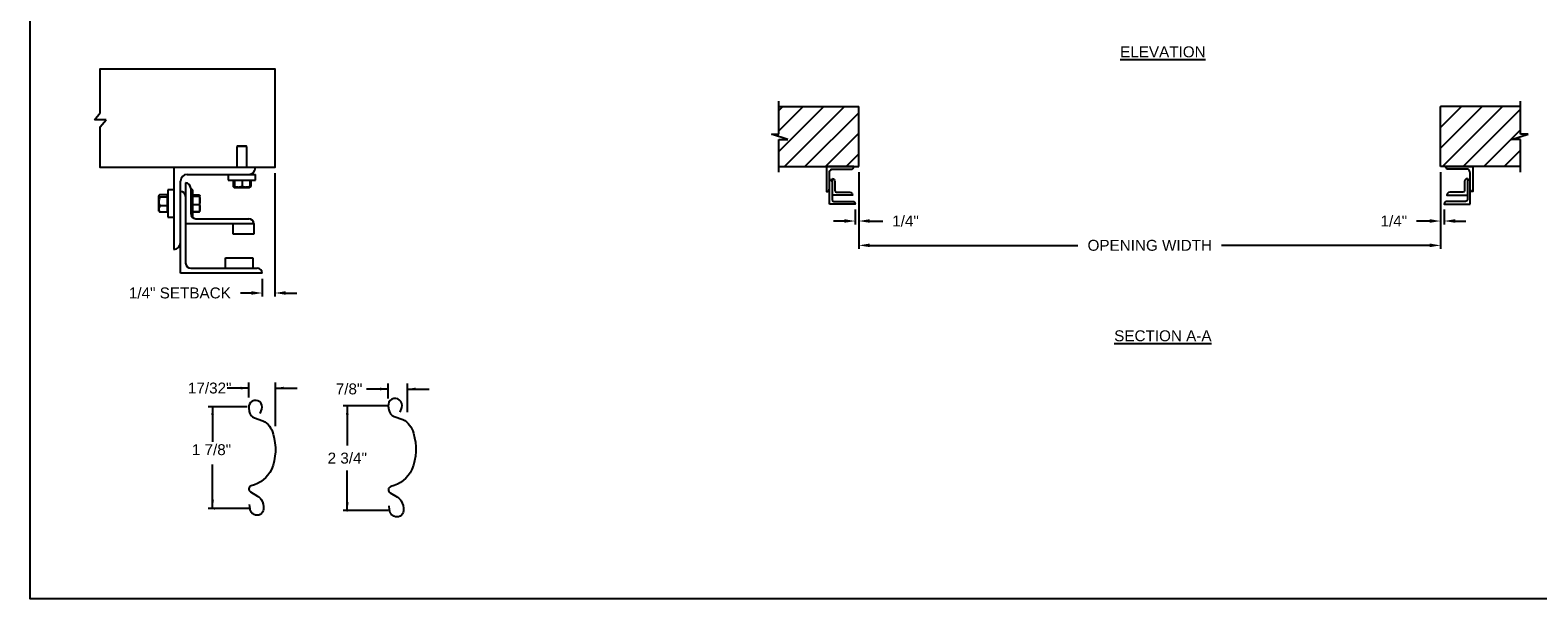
# Model space of a CAD drawing. Header units: inches. Extents: x 169.6 to 213.7, y 195.1 to 266.5.
# Tile 36 of 51: x 194.3 to 207.2, y 214.8 to 219.6. Entities that reach past the tile are written whole.
import ezdxf
from ezdxf.enums import TextEntityAlignment as Align

# ---------------------------------------------------------------- set-up
doc = ezdxf.new("R2010")
doc.units = ezdxf.units.IN
doc.header["$LTSCALE"] = 0.25
doc.header["$MEASUREMENT"] = 0
for name, color, linetype in [('ANNOTATIONS', 1, 'Continuous'), ('CHAIN HOIST RH', 7, 'Continuous'), ('DETAILS', 4, 'Continuous')]:
    doc.layers.add(name, color=color, linetype=linetype)
doc.styles.add('ARIAL', font='arial.ttf', dxfattribs={"height": 0.09375})
doc.dimstyles.new('ARIAL', dxfattribs={"dimtxt": 0.09375, "dimasz": 0.09375, "dimexe": 0.03125, "dimexo": 0.046875, "dimgap": 0.09, "dimtad": 0, "dimtih": 1, "dimtoh": 1, "dimdec": 4, "dimzin": 0, "dimdsep": 46, "dimlunit": 4, "dimtxsty": 'ARIAL', "dimcen": 0.09, "dimadec": 0, "dimazin": 0, "dimtfac": 1, "dimtdec": 4, "dimtix": 1, "dimtofl": 0, "dimtmove": 0, "dimatfit": 3, "dimfxl": 0.18, "dimfrac": 2, "dimtolj": 1, "dimtzin": 0, "dimarcsym": 0})
doc.dimstyles.new('STANDARD$0', dxfattribs={"dimtxt": 0.09375, "dimasz": 0.09375, "dimexe": 0.03125, "dimexo": 0.046875, "dimgap": 0.09, "dimtad": 0, "dimtih": 1, "dimtoh": 1, "dimdec": 4, "dimzin": 0, "dimdsep": 46, "dimtxsty": 'ARIAL', "dimcen": 0.09, "dimadec": 0, "dimazin": 0, "dimtfac": 1, "dimtdec": 4, "dimtofl": 0, "dimtmove": 0, "dimatfit": 1, "dimfxl": 1, "dimtolj": 1, "dimtzin": 0, "dimarcsym": 0})
pattern_1 = [(45, (16.43556, -50.85956), (-0.08838835, 0.08838835), [])]

# ---------------------------------------------------------------- blocks, each defined once
blk = doc.blocks.new('*D43')
at = {"layer": 'ANNOTATIONS', "color": 0, "lineweight": -2, "transparency": 16777216}
for p, q in [((196.356, 218.413), (196.356, 217.353)), ((196.247, 217.505), (196.247, 217.353)), ((196.154, 217.384), (196.06, 217.384)), ((196.449, 217.384), (196.543, 217.384))]:
    blk.add_line(p, q, dxfattribs=at)
at = {"layer": 'ANNOTATIONS', "color": 0, "transparency": 16777216}
for points in [[(196.154, 217.4), (196.154, 217.369), (196.247, 217.384)], [(196.449, 217.4), (196.449, 217.369), (196.356, 217.384)]]:
    blk.add_solid(points, dxfattribs=at)
at = {"layer": 'defpoints', "color": 0, "transparency": 16777216}
for p in [(196.356, 218.46), (196.247, 217.552), (196.247, 217.384)]:
    blk.add_point(p, dxfattribs=at)
at = {"layer": 'ANNOTATIONS', "color": 0, "transparency": 16777216, "insert": (195.539, 217.384), "char_height": 0.09375, "attachment_point": 5, "style": 'ARIAL'}
blk.add_mtext('\\A1;1/4" SETBACK', dxfattribs=at)
blk = doc.blocks.new('*D41')
at = {"layer": 'ANNOTATIONS', "color": 0, "lineweight": -2, "transparency": 16777216}
for p, q in [((206.375, 218.423), (206.375, 217.971)), ((206.406, 218.1), (206.406, 217.971)), ((206.281, 218.002), (206.167, 218.002)), ((206.5, 218.002), (206.593, 218.002))]:
    blk.add_line(p, q, dxfattribs=at)
at = {"layer": 'ANNOTATIONS', "color": 0, "transparency": 16777216}
for points in [[(206.281, 218.018), (206.281, 217.987), (206.375, 218.002)], [(206.5, 218.018), (206.5, 217.987), (206.406, 218.002)]]:
    blk.add_solid(points, dxfattribs=at)
at = {"layer": 'defpoints', "color": 0, "transparency": 16777216}
for p in [(206.375, 218.47), (206.406, 218.147), (206.406, 218.002)]:
    blk.add_point(p, dxfattribs=at)
at = {"layer": 'ANNOTATIONS', "color": 0, "transparency": 16777216, "insert": (205.973, 218.002), "char_height": 0.0938, "attachment_point": 5, "style": 'ARIAL'}
blk.add_mtext('\\A1;1/4"', dxfattribs=at)
blk = doc.blocks.new('*D42')
at = {"layer": 'ANNOTATIONS', "color": 0, "lineweight": -2, "transparency": 16777216}
for p, q in [((201.375, 218.423), (201.375, 217.971)), ((201.343, 218.1), (201.343, 217.971)), ((201.25, 218.002), (201.156, 218.002)), ((201.468, 218.002), (201.582, 218.002))]:
    blk.add_line(p, q, dxfattribs=at)
at = {"layer": 'ANNOTATIONS', "color": 0, "transparency": 16777216}
for points in [[(201.25, 218.018), (201.25, 217.987), (201.343, 218.002)], [(201.468, 218.018), (201.468, 217.987), (201.375, 218.002)]]:
    blk.add_solid(points, dxfattribs=at)
at = {"layer": 'defpoints', "color": 0, "transparency": 16777216}
for p in [(201.375, 218.47), (201.343, 218.147), (201.343, 218.002)]:
    blk.add_point(p, dxfattribs=at)
at = {"layer": 'ANNOTATIONS', "color": 0, "transparency": 16777216, "insert": (201.776, 218.002), "char_height": 0.0938, "attachment_point": 5, "style": 'ARIAL'}
blk.add_mtext('\\A1;1/4"', dxfattribs=at)
blk = doc.blocks.new('*D35')
at = {"layer": 'ANNOTATIONS', "color": 0, "lineweight": -2, "transparency": 16777216}
for p, q in [((201.375, 218.423), (201.375, 217.762)), ((206.375, 218.423), (206.375, 217.762)), ((201.468, 217.793), (203.258, 217.793)), ((206.281, 217.793), (204.491, 217.793))]:
    blk.add_line(p, q, dxfattribs=at)
at = {"layer": 'ANNOTATIONS', "color": 0, "transparency": 16777216}
for points in [[(201.468, 217.809), (201.468, 217.778), (201.375, 217.793)], [(206.281, 217.809), (206.281, 217.778), (206.375, 217.793)]]:
    blk.add_solid(points, dxfattribs=at)
at = {"layer": 'defpoints', "color": 0, "transparency": 16777216}
for p in [(201.375, 218.47), (206.375, 218.47), (206.375, 217.793)]:
    blk.add_point(p, dxfattribs=at)
at = {"layer": 'ANNOTATIONS', "color": 0, "transparency": 16777216, "insert": (203.875, 217.793), "char_height": 0.09375, "attachment_point": 5, "style": 'ARIAL'}
blk.add_mtext('\\A1;OPENING WIDTH', dxfattribs=at)

msp = doc.modelspace()

# ---------------------------------------------------------------- hatches: boundary and pattern name
at = {"layer": 'CHAIN HOIST RH'}
h = msp.add_hatch(dxfattribs=at)
h.set_pattern_fill('ANSI31', color=256, style=0)
h.set_pattern_definition(pattern_1)
h.paths.add_polyline_path([(201.3747, 218.98519), (200.6872, 218.98519), (200.6872, 218.74799), (200.6231, 218.74799), (200.76517, 218.70108), (200.6872, 218.70108), (200.6872, 218.46956), (201.3747, 218.46956), (201.3747, 218.63207)])
h = msp.add_hatch(dxfattribs=at)
h.set_pattern_fill('ANSI31', color=256, style=0)
h.set_pattern_definition(pattern_1)
h.paths.add_polyline_path([(207.12631, 218.74799), (207.0622, 218.74799), (207.0622, 218.98519), (206.3747, 218.98519), (206.3747, 218.46956), (206.39288, 218.46956), (207.0622, 218.46956), (207.0622, 218.70108), (206.98424, 218.70108)])

# ---------------------------------------------------------------- linework, layer by layer
at = {"layer": 'ANNOTATIONS'}
for p, q in [((196.13226, 216.56757), (195.94476, 216.56757)), ((196.13226, 216.48582), (196.13226, 216.61445)), ((196.35963, 216.24027), (196.35963, 216.61445)), ((196.35963, 216.56757), (196.54713, 216.56757)), ((196.11872, 216.4065), (195.78122, 216.4065)), ((195.8197, 216.4065), (195.8197, 216.10494)), ((195.8197, 215.53463), (195.8197, 215.91181)), ((196.14685, 215.53463), (195.78122, 215.53463))]:
    msp.add_line(p, q, dxfattribs=at)
at = {"layer": 'ANNOTATIONS', "linetype": 'ByBlock'}
for p, q in [((197.33001, 216.5599), (197.14251, 216.5599)), ((197.33001, 216.47815), (197.33001, 216.60678)), ((197.49453, 216.35979), (197.49453, 216.60678)), ((197.49453, 216.5599), (197.68203, 216.5599)), ((197.32918, 216.41677), (196.94125, 216.41677)), ((196.97789, 216.41677), (196.97789, 216.07375)), ((196.97789, 215.51674), (196.97789, 215.85975)), ((197.32918, 215.51674), (196.94125, 215.51674))]:
    msp.add_line(p, q, dxfattribs=at)
at = {"layer": 'ANNOTATIONS'}
for p in [(195.8197, 215.60913), (195.83747, 215.53463)]:
    msp.add_point(p, dxfattribs=at)
at = {"layer": 'ANNOTATIONS', "linetype": 'ByBlock'}
msp.add_point((196.97789, 215.51674), dxfattribs=at)
at = {"layer": 'ANNOTATIONS'}
for points in [[(196.06194, 216.55585), (196.06194, 216.57929), (196.13226, 216.56757)], [(196.42995, 216.57929), (196.42995, 216.55585), (196.35963, 216.56757)], [(195.83142, 216.33618), (195.80798, 216.33618), (195.8197, 216.4065)], [(195.83142, 215.60495), (195.80798, 215.60495), (195.8197, 215.53463)]]:
    msp.add_solid(points, dxfattribs=at)
at = {"layer": 'ANNOTATIONS', "linetype": 'ByBlock'}
for points in [[(197.25969, 216.54818), (197.25969, 216.57162), (197.33001, 216.5599)], [(197.56485, 216.57162), (197.56485, 216.54818), (197.49453, 216.5599)], [(196.98961, 216.34067), (196.96617, 216.34067), (196.97789, 216.41099)], [(196.98961, 215.58706), (196.96617, 215.58706), (196.97789, 215.51674)]]:
    msp.add_solid(points, dxfattribs=at)
at = {"layer": 'CHAIN HOIST RH', "linetype": 'Continuous'}
for p, q in [((200.6872, 218.74799), (200.6872, 219.03206)), ((207.0622, 218.74799), (207.0622, 219.03206)), ((200.76517, 218.70108), (200.6231, 218.74799)), ((200.6231, 218.74799), (200.6872, 218.74799)), ((206.98424, 218.70108), (207.12631, 218.74799)), ((207.12631, 218.74799), (207.0622, 218.74799)), ((200.6872, 218.42269), (200.6872, 218.70108)), ((200.6872, 218.70108), (200.76517, 218.70108)), ((207.0622, 218.70108), (206.98424, 218.70108)), ((207.0622, 218.42269), (207.0622, 218.70108)), ((201.12132, 218.14709), (201.12132, 218.41435)), ((206.62808, 218.14709), (206.62808, 218.41435))]:
    msp.add_line(p, q, dxfattribs=at)
at = {"layer": 'CHAIN HOIST RH'}
for p, q in [((200.6872, 218.98519), (201.3747, 218.98519)), ((201.3747, 218.46956), (201.3747, 218.98519)), ((206.3747, 218.46956), (206.3747, 218.98519)), ((207.0622, 218.98519), (206.3747, 218.98519)), ((200.6872, 218.46956), (201.3747, 218.46956)), ((207.0622, 218.46956), (206.3747, 218.46956))]:
    msp.add_line(p, q, dxfattribs=at)
at = {"layer": 'CHAIN HOIST RH', "linetype": 'Continuous'}
for points in [[(201.12132, 218.41435, -0.23306277), (201.13695, 218.44605), (201.30692, 218.44605, 0.41421356), (201.33043, 218.46956), (201.09781, 218.46956), (201.09781, 218.25487, 0.41421356), (201.12132, 218.27838)], [(201.14484, 218.36625), (201.14484, 218.18622, 0.41421356), (201.16046, 218.1706), (201.31994, 218.1706, -0.41421356), (201.34345, 218.14709), (201.12132, 218.14709)], [(201.12132, 218.35941, -0.41421356), (201.14484, 218.3359)], [(201.14484, 218.36625, -0.41421356), (201.16835, 218.34274), (201.16835, 218.26447, 0.41421356), (201.18397, 218.24884), (201.29643, 218.24884, -0.41421356), (201.31994, 218.22533), (201.14484, 218.22533)], [(206.60457, 218.36625), (206.60457, 218.18622, -0.41421356), (206.58894, 218.1706), (206.42946, 218.1706, 0.41421356), (206.40595, 218.14709), (206.62808, 218.14709)], [(206.62808, 218.41435, 0.23306277), (206.61245, 218.44605), (206.44249, 218.44605, -0.41421356), (206.41898, 218.46956), (206.65159, 218.46956), (206.65159, 218.25487, -0.41421356), (206.62808, 218.27838)], [(206.60457, 218.36625, 0.41421356), (206.58106, 218.34274), (206.58106, 218.26447, -0.41421356), (206.56543, 218.24884), (206.45297, 218.24884, 0.41421356), (206.42946, 218.22533), (206.60457, 218.22533)], [(206.62808, 218.35941, 0.41421356), (206.60457, 218.3359)]]:
    msp.add_lwpolyline(points, format="xyb", dxfattribs=at)
at = {"layer": 'defpoints'}
msp.add_lwpolyline([(213.72204, 214.75854), (194.25216, 214.75854), (194.25216, 227.49365), (213.72204, 227.49365)], close=True, dxfattribs=at)
at = {"layer": 'DETAILS'}
for p, q in [((194.80451, 218.87105), (194.85505, 218.92989)), ((194.90558, 218.87105), (194.80451, 218.87105)), ((194.85505, 218.81222), (194.90558, 218.87105)), ((196.03207, 218.6458), (196.02775, 218.64148)), ((196.02775, 218.64148), (196.02775, 218.46135)), ((196.11564, 218.64148), (196.02775, 218.64148)), ((196.11132, 218.6458), (196.03207, 218.6458)), ((196.11564, 218.64148), (196.11132, 218.6458)), ((196.11564, 218.46135), (196.11564, 218.64148)), ((195.48576, 218.46135), (195.48576, 217.75822)), ((195.60295, 218.40276), (196.18889, 218.40276)), ((195.95451, 218.40276), (195.95451, 218.35283)), ((195.95451, 218.35283), (196.18889, 218.35283)), ((195.99589, 218.35283), (195.99589, 218.29731)), ((196.00408, 218.35283), (196.00408, 218.29731)), ((196.00763, 218.35283), (196.00763, 218.29731)), ((196.07525, 218.35283), (196.07525, 218.29731)), ((196.13932, 218.35283), (196.13932, 218.29731)), ((196.1475, 218.35283), (196.1475, 218.29731)), ((196.18889, 218.35283), (196.18889, 218.40276)), ((195.36043, 218.22258), (195.35791, 218.21965)), ((195.43396, 218.22783), (195.3667, 218.22783)), ((195.43396, 218.07964), (195.43396, 218.22783)), ((195.48576, 218.27092), (195.43584, 218.27092)), ((195.43584, 218.27092), (195.43584, 218.03654)), ((195.54435, 217.55315), (195.54435, 218.34416)), ((195.5883, 218.32951), (195.5883, 217.64104)), ((195.63224, 218.28557), (195.63224, 218.06584)), ((195.64959, 218.27092), (195.63224, 218.27092)), ((195.64959, 218.03654), (195.64959, 218.27092)), ((195.64959, 218.22704), (195.70511, 218.22704)), ((195.64959, 218.22376), (195.70511, 218.22376)), ((195.71099, 218.21965), (195.70976, 218.22179)), ((195.99907, 218.2953), (196.00578, 218.29143)), ((196.00585, 218.29143), (196.13754, 218.29143)), ((196.13762, 218.29143), (196.14433, 218.2953)), ((196.1475, 218.29731), (196.13861, 218.29378)), ((196.14428, 218.29528), (196.1475, 218.29731)), ((195.35791, 218.19465), (195.35662, 218.19336)), ((195.35662, 218.19336), (195.35662, 218.1141)), ((195.35662, 218.1141), (195.35791, 218.11282)), ((195.35791, 218.08781), (195.35791, 218.21965)), ((195.43396, 218.20587), (195.3667, 218.20587)), ((195.43396, 218.13178), (195.3667, 218.13178)), ((195.43584, 218.21965), (195.43396, 218.21965)), ((195.64959, 218.21457), (195.70511, 218.21457)), ((195.64959, 218.14454), (195.70511, 218.14454)), ((195.71099, 218.08781), (195.71099, 218.21917)), ((195.35791, 218.08781), (195.36043, 218.08489)), ((195.43396, 218.07964), (195.3667, 218.07964)), ((195.43396, 218.08781), (195.43584, 218.08781)), ((195.43584, 218.03654), (195.48576, 218.03654)), ((196.17424, 217.97795), (195.5883, 217.97795)), ((195.64343, 218.03654), (195.64959, 218.03654)), ((195.64959, 218.0837), (195.70511, 218.0837)), ((195.64959, 218.08042), (195.70511, 218.08042)), ((195.67619, 218.0219), (196.13029, 218.0219)), ((195.70638, 218.08433), (195.70511, 218.08042)), ((195.70976, 218.08567), (195.71099, 218.08781)), ((195.99846, 217.89006), (195.99846, 217.97795)), ((196.17424, 217.98222), (196.17424, 217.89006)), ((196.17424, 217.89006), (195.99846, 217.89006)), ((195.63224, 217.59709), (196.20353, 217.59709)), ((195.93254, 217.59709), (195.93254, 217.68498)), ((195.93254, 217.68498), (196.16691, 217.68498)), ((196.16691, 217.68498), (196.16691, 217.59709)), ((196.24748, 217.55315), (195.54435, 217.55315))]:
    msp.add_line(p, q, dxfattribs=at)
msp.add_lwpolyline([(194.85505, 218.92989), (194.85505, 219.30959), (196.3556, 219.30959), (196.3556, 218.46135), (194.85505, 218.46135), (194.85505, 218.81222)], dxfattribs=at)
msp.add_lwpolyline([(196.23032, 216.34838), (196.24287, 216.38671, 1.25136537), (196.131, 216.39727), (196.1348, 216.36782, 0.28712033), (196.18055, 216.3121), (196.25226, 216.288, -0.22337537), (196.33989, 216.17326, -0.17060067), (196.32759, 215.86975, -0.22026111), (196.15147, 215.72854, 0.64862145), (196.14558, 215.67711), (196.20719, 215.64068, -0.11918191), (196.23843, 215.61031, -0.14967798), (196.25748, 215.52856), (196.25733, 215.52684, -0.533076), (196.17685, 215.48245, -0.02656611), (196.16154, 215.49194, -0.19330383), (196.14203, 215.53457), (196.13855, 215.56963)], format="xyb", dxfattribs=at)
at = {"layer": 'DETAILS', "linetype": 'Continuous'}
msp.add_lwpolyline([(197.43282, 216.36153), (197.44577, 216.40107, 1.25136537), (197.33034, 216.41197), (197.33426, 216.38158, 0.28712033), (197.38147, 216.32409), (197.45546, 216.29922, -0.22337537), (197.54588, 216.18083, -0.17060067), (197.53319, 215.86765, -0.22026111), (197.35146, 215.72195, 0.64862142), (197.34538, 215.66887), (197.40895, 215.63129, -0.11918191), (197.44119, 215.59995, -0.14967798), (197.46085, 215.5156), (197.46069, 215.51382, -0.533076), (197.37765, 215.46802, -0.02656611), (197.36185, 215.47782, -0.19330383), (197.34172, 215.5218), (197.33813, 215.55797)], format="xyb", dxfattribs=at)
at = {"layer": 'DETAILS'}
for centre, radius, start, end in [((195.60295, 218.34416), 0.05859, 90, 180), ((196.13029, 218.46135), 0.05859, 270, 0), ((195.54435, 218.21233), 0.04395, 0, 90), ((195.5883, 218.28557), 0.04395, 0, 90), ((195.67619, 218.06584), 0.04395, 180, 270), ((196.13183, 217.97949), 0.04244, 2.245613, 92.082022), ((196.13029, 217.97795), 0.04395, 0, 90), ((195.48576, 217.81682), 0.05859, 270, 0), ((195.63224, 217.64104), 0.04395, 180, 270), ((196.20353, 217.55315), 0.04395, 0, 90)]:
    msp.add_arc(centre, radius, start, end, dxfattribs=at)
for points, knots in [([(195.3667, 218.22783), (195.36539, 218.2269), (195.3623, 218.2247), (195.35874, 218.22103), (195.35819, 218.21826), (195.35791, 218.21685)], [0, 0, 0, 0, 0.26545991, 0.62807649, 1, 1, 1, 1]), ([(195.70511, 218.22704), (195.70583, 218.2264), (195.70779, 218.22466), (195.70896, 218.22288), (195.70971, 218.22176)], [0, 0, 0, 0, 0.36956739, 1, 1, 1, 1]), ([(195.70511, 218.22376), (195.70582, 218.22345), (195.70786, 218.22255), (195.71038, 218.22102), (195.71079, 218.21979), (195.71099, 218.21917)], [0, 0, 0, 0, 0.2083045, 0.6015254, 1, 1, 1, 1]), ([(196.00608, 218.29245), (196.00471, 218.29282), (196.00126, 218.29378), (195.99791, 218.29598), (195.99589, 218.29731)], [0, 0, 0, 0, 0.39613311, 1, 1, 1, 1]), ([(196.00585, 218.29143), (196.00581, 218.29143), (196.00549, 218.29149), (196.00489, 218.29277), (196.00435, 218.29579), (196.00408, 218.29731)], [0, 0, 0, 0, 0.07010266, 0.53079095, 1, 1, 1, 1]), ([(196.00763, 218.29731), (196.00734, 218.29567), (196.00676, 218.29235), (196.00616, 218.29174), (196.00585, 218.29143)], [0, 0, 0, 0, 0.49545796, 1, 1, 1, 1]), ([(196.04144, 218.29143), (196.04064, 218.29143), (196.03457, 218.29149), (196.02312, 218.29277), (196.01282, 218.29579), (196.00763, 218.29731)], [0, 0, 0, 0, 0.07010266, 0.53079095, 1, 1, 1, 1]), ([(196.07525, 218.29731), (196.06976, 218.29567), (196.05868, 218.29235), (196.04722, 218.29174), (196.04144, 218.29143)], [0, 0, 0, 0, 0.49545796, 1, 1, 1, 1]), ([(196.10728, 218.29143), (196.10303, 218.29163), (196.09444, 218.29203), (196.08377, 218.29454), (196.07743, 218.29661), (196.07525, 218.29731)], [0, 0, 0, 0, 0.3928666, 0.79169603, 1, 1, 1, 1]), ([(196.13932, 218.29731), (196.1353, 218.29605), (196.12723, 218.29352), (196.11646, 218.29169), (196.10977, 218.2915), (196.10728, 218.29143)], [0, 0, 0, 0, 0.38329119, 0.77026914, 1, 1, 1, 1]), ([(196.13754, 218.29143), (196.13759, 218.29143), (196.1379, 218.29149), (196.13851, 218.29277), (196.13905, 218.29579), (196.13932, 218.29731)], [0, 0, 0, 0, 0.07010266, 0.53079095, 1, 1, 1, 1]), ([(195.35791, 218.21685), (195.35792, 218.2166), (195.35798, 218.21495), (195.35942, 218.21188), (195.36294, 218.20849), (195.36577, 218.20652), (195.3667, 218.20587)], [0, 0, 0, 0, 0.06653229, 0.43528257, 0.81455084, 1, 1, 1, 1]), ([(195.3667, 218.20587), (195.36439, 218.20011), (195.35969, 218.18838), (195.35792, 218.17557), (195.35791, 218.169), (195.35791, 218.16883)], [0, 0, 0, 0, 0.48434141, 0.98632773, 1, 1, 1, 1]), ([(195.35791, 218.16883), (195.35824, 218.16364), (195.35892, 218.15308), (195.36287, 218.1408), (195.36583, 218.13381), (195.3667, 218.13178)], [0, 0, 0, 0, 0.40629057, 0.82726642, 1, 1, 1, 1]), ([(195.3667, 218.13178), (195.36439, 218.12773), (195.35969, 218.11947), (195.35792, 218.11045), (195.35791, 218.10583), (195.35791, 218.10571)], [0, 0, 0, 0, 0.48434141, 0.98632773, 1, 1, 1, 1]), ([(195.35791, 218.10571), (195.35824, 218.10206), (195.35892, 218.09463), (195.36287, 218.08599), (195.36583, 218.08107), (195.3667, 218.07964)], [0, 0, 0, 0, 0.40629057, 0.82726642, 1, 1, 1, 1]), ([(195.71099, 218.21917), (195.71092, 218.21881), (195.71073, 218.21786), (195.70892, 218.21631), (195.70638, 218.21515), (195.70511, 218.21457)], [0, 0, 0, 0, 0.22973043, 0.61267004, 1, 1, 1, 1]), ([(195.70511, 218.21457), (195.70675, 218.20888), (195.71007, 218.19741), (195.71069, 218.18554), (195.71099, 218.17955)], [0, 0, 0, 0, 0.49545796, 1, 1, 1, 1]), ([(195.71099, 218.17955), (195.71099, 218.17872), (195.71093, 218.17244), (195.70965, 218.16059), (195.70663, 218.14992), (195.70511, 218.14454)], [0, 0, 0, 0, 0.07010266, 0.53079095, 1, 1, 1, 1]), ([(195.70511, 218.14454), (195.70675, 218.1396), (195.71007, 218.12963), (195.71069, 218.11932), (195.71099, 218.11412)], [0, 0, 0, 0, 0.49545796, 1, 1, 1, 1]), ([(195.71099, 218.11412), (195.71099, 218.1134), (195.71093, 218.10794), (195.70965, 218.09764), (195.70663, 218.08838), (195.70511, 218.0837)], [0, 0, 0, 0, 0.07010266, 0.53079095, 1, 1, 1, 1]), ([(195.36055, 218.08494), (195.36159, 218.08381), (195.36324, 218.08201), (195.36575, 218.08028), (195.3667, 218.07964)], [0, 0, 0, 0, 0.62450971, 1, 1, 1, 1]), ([(195.70511, 218.0837), (195.70635, 218.08428), (195.70885, 218.08543), (195.71048, 218.08666), (195.71067, 218.08729), (195.71068, 218.08733)], [0, 0, 0, 0, 0.483809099, 0.972271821, 1, 1, 1, 1]), ([(195.70511, 218.08042), (195.70645, 218.0816), (195.70841, 218.08334), (195.70928, 218.08513), (195.70956, 218.08571)], [0, 0, 0, 0, 0.68088301, 1, 1, 1, 1])]:
    msp.add_open_spline(points, degree=3, knots=knots, dxfattribs=at)

# ---------------------------------------------------------------- texts
at = {"layer": 'ANNOTATIONS', "style": 'ARIAL'}
msp.add_text('1 7/8"', height=0.09375, dxfattribs=at).set_placement((195.64185, 215.99205))
at = {"layer": 'ANNOTATIONS', "linetype": 'Continuous', "style": 'ARIAL'}
msp.add_text('2 3/4"', height=0.09375, dxfattribs=at).set_placement((196.97789, 215.96675), align=Align.MIDDLE_CENTER)
at = {"layer": 'ANNOTATIONS', "char_height": 0.09375, "attachment_point": 2, "style": 'ARIAL'}
for s, insert, width in [('{\\LELEVATION}', (203.9878, 219.50166), 3.0834986), ('{\\LSECTION A-A}', (203.9878, 217.06383), 1.3823677)]:
    msp.add_mtext(s, dxfattribs=dict(at, insert=insert, width=width))
at = {"layer": 'ANNOTATIONS', "insert": (195.7954, 216.56757), "char_height": 0.09375, "attachment_point": 5, "style": 'ARIAL'}
msp.add_mtext('17/32"', dxfattribs=at)
at = {"layer": 'ANNOTATIONS', "linetype": 'Continuous', "insert": (196.99315, 216.5599), "char_height": 0.09375, "attachment_point": 5, "style": 'ARIAL'}
msp.add_mtext('7/8"', dxfattribs=at)

# ---------------------------------------------------------------- dimensions: what is measured, and where the dimension line sits
at = {"layer": 'ANNOTATIONS'}
dim = msp.add_linear_dim(base=(196.24748, 217.38444), p1=(196.3556, 218.46002), p2=(196.24748, 217.55182), angle=180, text='1/4" SETBACK', dimstyle='STANDARD$0', override={"dimarcsym": 1}, dxfattribs=at)
dim.commit()
dim.dimension.update_dxf_attribs({"geometry": '*D43', "text_midpoint": (195.53909, 217.38444)})
for base, p1, p2, text, dimstyle, picture, middle in [((201.34345, 218.00223), (201.3747, 218.46956), (201.34345, 218.14709), '1/4"', 'ARIAL', '*D42', (201.77649, 218.00223)), ((206.3747, 217.79327), (201.3747, 218.46956), (206.3747, 218.46956), 'OPENING WIDTH', 'STANDARD$0', '*D35', (203.8747, 217.79327)), ((206.40595, 218.00223), (206.3747, 218.46956), (206.40595, 218.14709), '1/4"', 'ARIAL', '*D41', (205.97292, 218.00223))]:
    dim = msp.add_linear_dim(base=base, p1=p1, p2=p2, text=text, dimstyle=dimstyle, dxfattribs=at)
    dim.commit()
    dim.dimension.update_dxf_attribs({"geometry": picture, "text_midpoint": middle, "dimtype": 160})

doc.saveas('drawing.dxf')
